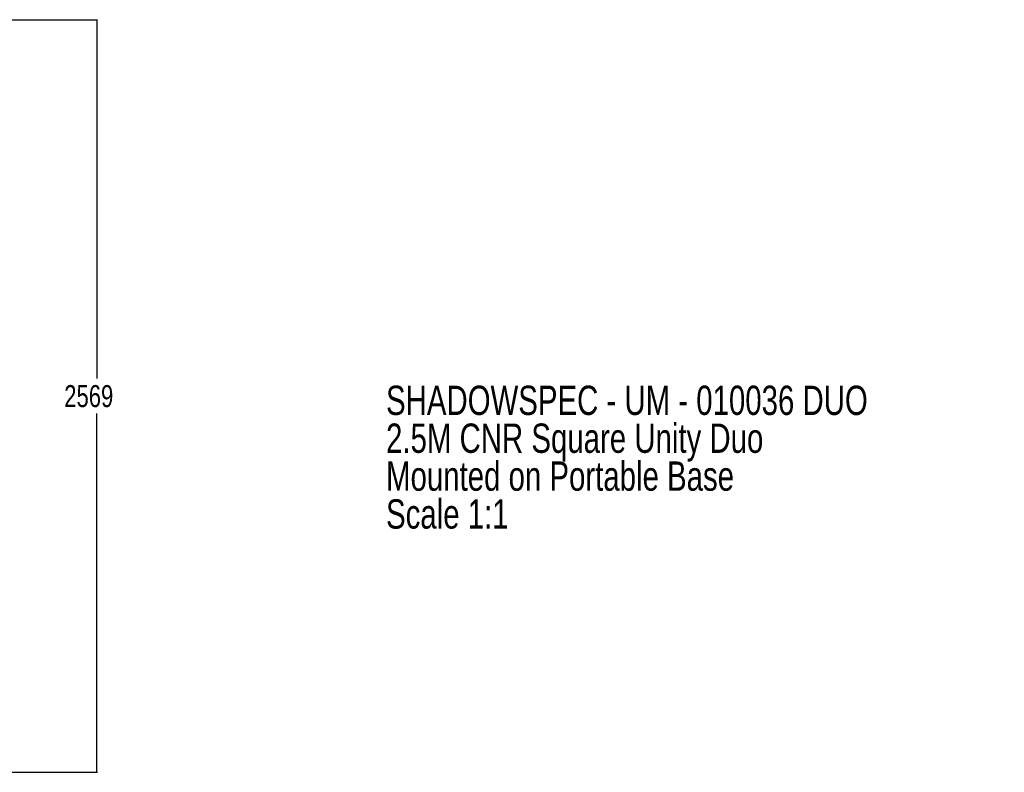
# Model space of a CAD drawing. Header units: millimetres. Extents: x 20 to 19305, y 40 to 15632.
# Tile 114 of 114: x 12268 to 18989, y 9400 to 14537. Entities that reach past the tile are written whole.
import ezdxf

# ---------------------------------------------------------------- set-up
doc = ezdxf.new("R2010")
doc.units = ezdxf.units.MM
doc.layers.add('COMPONENT_GEOMETRY', color=7, linetype='Continuous')
doc.styles.add('SLDTEXTSTYLE1', font='TXT', dxfattribs={"width": 0.75})
doc.dimstyles.new('SLDDIMSTYLE0', dxfattribs={"dimtxt": 150, "dimasz": 6.604, "dimexe": 0, "dimexo": 0.0625, "dimgap": 37.5, "dimtad": 0, "dimtih": 1, "dimtoh": 1, "dimdec": 0, "dimlfac": 0.5, "dimrnd": 1e-09, "dimzin": 12, "dimdsep": 46, "dimtxsty": 'SLDTEXTSTYLE1', "dimsah": 1, "dimcen": 0.09, "dimadec": 0, "dimazin": 3, "dimtfac": 1, "dimtdec": 0, "dimtofl": 0, "dimtmove": 0, "dimatfit": 3, "dimfxl": 1, "dimfrac": 2, "dimtolj": 1, "dimtzin": 12, "dimarcsym": 0})

# ---------------------------------------------------------------- blocks, each defined once
blk = doc.blocks.new('_D')
at = {"layer": 'COMPONENT_GEOMETRY', "color": 7, "ltscale": 2}
for p, q in [((9509.2, 14536.8), (12800.3, 14536.8)), ((12793.9, 14536.8), (12793.9, 12087.3)), ((12793.9, 9399.7), (12793.9, 11849.2)), ((9509.2, 9399.7), (12800.3, 9399.7))]:
    blk.add_line(p, q, dxfattribs=at)
for points in [[(12793.9, 14536.8), (12792.9, 14530.2), (12795, 14530.2)], [(12793.9, 9399.7), (12795, 9406.3), (12792.9, 9406.3)]]:
    blk.add_solid(points, dxfattribs=at)
at = {"layer": 'COMPONENT_GEOMETRY', "color": 7, "ltscale": 2, "insert": (12572.3, 12042.6), "char_height": 150, "attachment_point": 1, "style": 'SLDTEXTSTYLE1'}
blk.add_mtext('2569', dxfattribs=at)
blk = doc.blocks.new('SW_NOTE_4')
at = {"layer": 'COMPONENT_GEOMETRY', "color": 0, "ltscale": 2, "char_height": 200, "attachment_point": 1, "style": 'SLDTEXTSTYLE1'}
for s, insert in [('SHADOWSPEC - UM - 010036 DUO', (0, 257.8)), ('2.5M CNR Square Unity Duo', (0, -0.8)), ('Mounted on Portable Base', (0, -259.4)), ('Scale 1:1', (0, -518))]:
    blk.add_mtext(s, dxfattribs=dict(at, insert=insert))

msp = doc.modelspace()

# ---------------------------------------------------------------- block references
at = {"layer": 'COMPONENT_GEOMETRY', "color": 7, "ltscale": 2}
msp.add_blockref('SW_NOTE_4', (14768.78, 11781.08), dxfattribs=at)

# ---------------------------------------------------------------- dimensions: what is measured, and where the dimension line sits
dim = msp.add_linear_dim(base=(12793.94, 9399.71), p1=(9506.66, 14536.84), p2=(9506.66, 9399.71), angle=90, dimstyle='SLDDIMSTYLE0', dxfattribs=at)
dim.commit()
dim.dimension.update_dxf_attribs({"geometry": '_D', "text_midpoint": (12793.94, 11968.27), "dimtype": 160})

doc.saveas('drawing.dxf')
